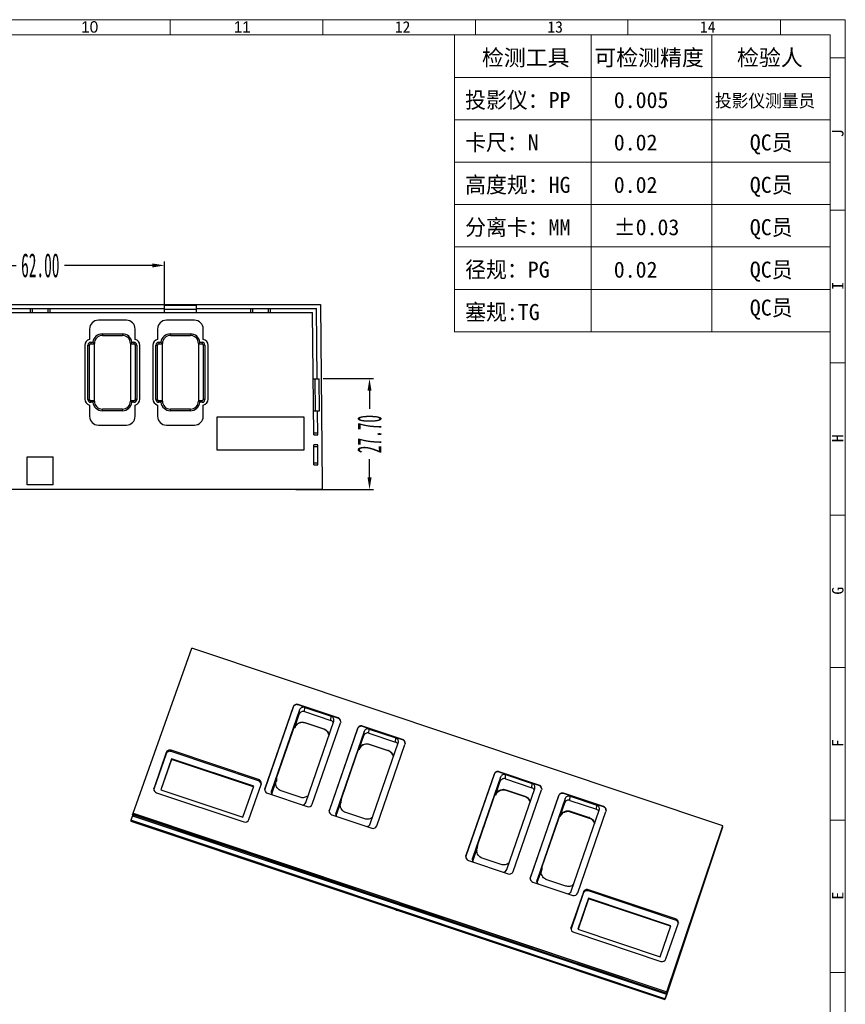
# Model space of a CAD drawing. Header units: millimetres. Extents: x 3202 to 3832, y 2132 to 2577.
# Tile 4 of 4: x 3610 to 3816, y 2311 to 2557. Entities that reach past the tile are written whole.
import ezdxf

# ---------------------------------------------------------------- set-up
doc = ezdxf.new("R2010")
doc.units = ezdxf.units.MM
doc.linetypes.add('CENTERLINE', pattern=[30, 12, -1.5, 3, -1.5, 12])
doc.layers.add('框', color=1, linetype='CENTERLINE', lineweight=5)
doc.styles.add('s', font='txt')
doc.styles.add('SLDTEXTSTYLE1', font='TXT', dxfattribs={"width": 0.469})
doc.styles.get("Standard").update_dxf_attribs({"font": 'arial.ttf'})
doc.dimstyles.new('副本 SLDDIMSTYLE1', dxfattribs={"dimtxt": 6, "dimasz": 3, "dimexe": 1, "dimexo": 1, "dimgap": 0.875, "dimtad": 0, "dimrnd": 1e-09, "dimzin": 4, "dimdsep": 46, "dimtxsty": 'SLDTEXTSTYLE1', "dimcen": 0.09, "dimclrd": 4, "dimclre": 4, "dimclrt": 6, "dimadec": 0, "dimazin": 0, "dimtfac": 1, "dimtofl": 0, "dimtmove": 0, "dimatfit": 3, "dimfxl": 1, "dimtolj": 1, "dimtzin": 12, "dimarcsym": 0})

# ---------------------------------------------------------------- blocks, each defined once
blk = doc.blocks.new('*D104')
at = {"color": 4, "lineweight": -2, "transparency": 16777216}
for p, q in [((3584.26, 2484.93), (3584.26, 2496.73)), ((3587.26, 2495.73), (3609.23, 2495.73)), ((3643.26, 2495.73), (3621.3, 2495.73)), ((3646.26, 2484.93), (3646.26, 2496.73))]:
    blk.add_line(p, q, dxfattribs=at)
at = {"color": 4, "transparency": 16777216}
for points in [[(3587.26, 2496.23), (3587.26, 2495.23), (3584.26, 2495.73)], [(3643.26, 2496.23), (3643.26, 2495.23), (3646.26, 2495.73)]]:
    blk.add_solid(points, dxfattribs=at)
at = {"layer": 'Defpoints', "color": 0, "transparency": 16777216}
for p in [(3646.26, 2495.73), (3584.26, 2483.93), (3646.26, 2483.93)]:
    blk.add_point(p, dxfattribs=at)
at = {"color": 6, "transparency": 16777216, "insert": (3615.26, 2495.73), "char_height": 6, "attachment_point": 5, "style": 'SLDTEXTSTYLE1'}
blk.add_mtext('\\A1;62.00', dxfattribs=at)
blk = doc.blocks.new('*D106')
at = {"color": 4, "lineweight": -2, "transparency": 16777216}
for p, q in [((3685.92, 2467.43), (3698.49, 2467.43)), ((3697.49, 2464.43), (3697.49, 2459.85)), ((3697.49, 2442.73), (3697.49, 2447.31)), ((3679.05, 2439.73), (3698.49, 2439.73))]:
    blk.add_line(p, q, dxfattribs=at)
at = {"color": 4, "transparency": 16777216}
for points in [[(3696.99, 2464.43), (3697.99, 2464.43), (3697.49, 2467.43)], [(3696.99, 2442.73), (3697.99, 2442.73), (3697.49, 2439.73)]]:
    blk.add_solid(points, dxfattribs=at)
at = {"layer": 'Defpoints', "color": 0, "transparency": 16777216}
for p in [(3684.92, 2467.43), (3697.49, 2467.43), (3678.05, 2439.73)]:
    blk.add_point(p, dxfattribs=at)
at = {"color": 6, "transparency": 16777216, "insert": (3697.49, 2453.58), "char_height": 6, "attachment_point": 5, "rotation": 90, "style": 'SLDTEXTSTYLE1'}
blk.add_mtext('\\A1;27.70', dxfattribs=at)

msp = doc.modelspace()

# ---------------------------------------------------------------- linework, layer by layer
at = {"color": 7, "linetype": 'Continuous'}
for p, q in [((3545.261, 2485.928), (3685.261, 2485.928)), ((3654.261, 2485.728), (3646.261, 2485.728)), ((3646.261, 2483.928), (3646.261, 2485.728)), ((3654.261, 2483.928), (3654.261, 2485.728)), ((3685.261, 2485.928), (3685.654, 2440.928)), ((3547.244, 2483.928), (3683.278, 2483.928)), ((3584.261, 2484.928), (3646.261, 2484.928)), ((3612.761, 2484.928), (3612.761, 2483.928)), ((3613.261, 2484.928), (3613.261, 2483.928)), ((3617.261, 2483.928), (3617.261, 2484.928)), ((3617.761, 2483.928), (3617.761, 2484.928)), ((3654.261, 2484.728), (3646.261, 2484.728)), ((3654.261, 2484.928), (3684.27, 2484.928)), ((3667.761, 2484.928), (3667.761, 2483.928)), ((3668.261, 2484.928), (3668.261, 2483.928)), ((3672.261, 2483.928), (3672.261, 2484.928)), ((3672.761, 2483.928), (3672.761, 2484.928)), ((3683.545, 2453.428), (3683.278, 2483.928)), ((3684.422, 2467.428), (3684.27, 2484.928)), ((3636.761, 2482.028), (3629.761, 2482.028)), ((3653.761, 2482.028), (3646.761, 2482.028)), ((3627.561, 2479.828), (3627.561, 2477.228)), ((3630.761, 2478.628), (3630.761, 2478.228)), ((3630.761, 2478.628), (3635.761, 2478.628)), ((3630.761, 2478.228), (3635.761, 2478.228)), ((3635.761, 2478.628), (3635.761, 2478.228)), ((3638.961, 2477.228), (3638.961, 2479.828)), ((3644.561, 2479.828), (3644.561, 2477.228)), ((3647.761, 2478.628), (3652.761, 2478.628)), ((3647.761, 2478.628), (3647.761, 2478.228)), ((3647.761, 2478.228), (3652.761, 2478.228)), ((3652.761, 2478.628), (3652.761, 2478.228)), ((3655.961, 2477.228), (3655.961, 2479.828)), ((3626.361, 2475.759), (3626.361, 2462.298)), ((3627.161, 2462.228), (3627.161, 2475.828)), ((3627.161, 2475.828), (3627.561, 2475.828)), ((3627.561, 2462.228), (3627.561, 2475.828)), ((3627.861, 2476.528), (3627.861, 2476.128)), ((3627.861, 2476.528), (3628.38, 2476.528)), ((3627.861, 2476.128), (3628.761, 2476.128)), ((3628.661, 2476.228), (3628.761, 2476.228)), ((3628.761, 2476.128), (3628.661, 2476.228)), ((3628.761, 2461.828), (3628.761, 2476.228)), ((3637.861, 2476.228), (3637.761, 2476.128)), ((3637.861, 2476.228), (3637.761, 2476.228)), ((3637.761, 2476.228), (3637.761, 2461.828)), ((3637.761, 2476.128), (3638.661, 2476.128)), ((3638.142, 2476.528), (3638.661, 2476.528)), ((3638.661, 2476.528), (3638.661, 2476.128)), ((3639.361, 2475.828), (3638.961, 2475.828)), ((3638.961, 2475.828), (3638.961, 2462.228)), ((3639.361, 2475.828), (3639.361, 2462.228)), ((3640.161, 2462.298), (3640.161, 2475.759)), ((3643.361, 2475.759), (3643.361, 2462.298)), ((3644.161, 2475.828), (3644.561, 2475.828)), ((3644.161, 2462.228), (3644.161, 2475.828)), ((3644.561, 2462.228), (3644.561, 2475.828)), ((3644.861, 2476.528), (3645.38, 2476.528)), ((3644.861, 2476.528), (3644.861, 2476.128)), ((3644.861, 2476.128), (3645.761, 2476.128)), ((3645.661, 2476.228), (3645.761, 2476.228)), ((3645.761, 2476.128), (3645.661, 2476.228)), ((3645.761, 2461.828), (3645.761, 2476.228)), ((3654.861, 2476.228), (3654.761, 2476.228)), ((3654.861, 2476.228), (3654.761, 2476.128)), ((3654.761, 2476.228), (3654.761, 2461.828)), ((3654.761, 2476.128), (3655.661, 2476.128)), ((3655.142, 2476.528), (3655.661, 2476.528)), ((3655.661, 2476.528), (3655.661, 2476.128)), ((3656.361, 2475.828), (3655.961, 2475.828)), ((3655.961, 2475.828), (3655.961, 2462.228)), ((3656.361, 2475.828), (3656.361, 2462.228)), ((3657.161, 2462.298), (3657.161, 2475.759)), ((3683.422, 2467.428), (3684.923, 2467.428)), ((3683.992, 2459.428), (3683.922, 2467.428)), ((3684.992, 2459.428), (3684.923, 2467.428)), ((3627.161, 2462.228), (3627.561, 2462.228)), ((3628.761, 2461.928), (3627.861, 2461.928)), ((3627.861, 2461.528), (3627.861, 2461.928)), ((3628.38, 2461.528), (3627.861, 2461.528)), ((3628.661, 2461.828), (3628.761, 2461.928)), ((3628.661, 2461.828), (3628.761, 2461.828)), ((3638.661, 2461.928), (3637.761, 2461.928)), ((3637.761, 2461.928), (3637.861, 2461.828)), ((3637.861, 2461.828), (3637.761, 2461.828)), ((3638.661, 2461.528), (3638.142, 2461.528)), ((3638.661, 2461.528), (3638.661, 2461.928)), ((3639.361, 2462.228), (3638.961, 2462.228)), ((3644.161, 2462.228), (3644.561, 2462.228)), ((3645.761, 2461.928), (3644.861, 2461.928)), ((3644.861, 2461.528), (3644.861, 2461.928)), ((3645.38, 2461.528), (3644.861, 2461.528)), ((3645.661, 2461.828), (3645.761, 2461.928)), ((3645.661, 2461.828), (3645.761, 2461.828)), ((3655.661, 2461.928), (3654.761, 2461.928)), ((3654.761, 2461.928), (3654.861, 2461.828)), ((3654.861, 2461.828), (3654.761, 2461.828)), ((3655.661, 2461.528), (3655.142, 2461.528)), ((3655.661, 2461.528), (3655.661, 2461.928)), ((3656.361, 2462.228), (3655.961, 2462.228)), ((3627.561, 2460.828), (3627.561, 2458.028)), ((3635.761, 2459.828), (3630.761, 2459.828)), ((3630.761, 2459.428), (3630.761, 2459.828)), ((3635.761, 2459.428), (3630.761, 2459.428)), ((3635.761, 2459.428), (3635.761, 2459.828)), ((3638.961, 2458.028), (3638.961, 2460.828)), ((3644.561, 2460.828), (3644.561, 2458.028)), ((3652.761, 2459.828), (3647.761, 2459.828)), ((3647.761, 2459.428), (3647.761, 2459.828)), ((3652.761, 2459.428), (3647.761, 2459.428)), ((3652.761, 2459.428), (3652.761, 2459.828)), ((3655.961, 2458.028), (3655.961, 2460.828)), ((3683.492, 2459.428), (3684.992, 2459.428)), ((3684.545, 2453.428), (3684.492, 2459.428)), ((3659.426, 2457.863), (3681.096, 2457.863)), ((3659.426, 2449.528), (3659.426, 2457.863)), ((3681.096, 2457.863), (3681.096, 2449.528)), ((3629.761, 2455.828), (3636.761, 2455.828)), ((3646.761, 2455.828), (3653.761, 2455.828)), ((3683.54, 2453.928), (3684.54, 2453.928)), ((3683.545, 2453.428), (3684.545, 2453.428)), ((3681.096, 2449.528), (3659.426, 2449.528)), ((3684.566, 2450.928), (3683.566, 2450.928)), ((3683.61, 2445.928), (3683.566, 2450.928)), ((3684.571, 2450.428), (3683.571, 2450.428)), ((3684.61, 2445.928), (3684.566, 2450.928)), ((3612.011, 2447.928), (3618.511, 2447.928)), ((3612.011, 2440.928), (3612.011, 2447.928)), ((3618.511, 2440.928), (3618.511, 2447.928)), ((3683.606, 2446.428), (3684.606, 2446.428)), ((3683.61, 2445.928), (3684.61, 2445.928)), ((3685.654, 2439.728), (3544.868, 2439.728)), ((3618.511, 2440.928), (3612.011, 2440.928)), ((3685.654, 2440.928), (3685.654, 2439.728)), ((3638.418, 2358.833), (3653.098, 2400.039)), ((3785.704, 2355.674), (3653.098, 2400.039)), ((3678.403, 2385.291), (3671.352, 2364.841)), ((3678.409, 2385.381), (3671.365, 2365.04)), ((3680.028, 2384.643), (3673.042, 2364.379)), ((3678.409, 2385.381), (3678.403, 2385.291)), ((3679.676, 2385.989), (3679.67, 2385.903)), ((3689.616, 2382.576), (3679.67, 2385.903)), ((3689.621, 2382.661), (3679.676, 2385.989)), ((3679.962, 2383.606), (3680.028, 2384.643)), ((3681.23, 2384.219), (3681.296, 2385.256)), ((3681.296, 2385.256), (3687.926, 2383.038)), ((3678.809, 2380.26), (3679.962, 2383.606)), ((3681.23, 2384.219), (3687.86, 2382.001)), ((3687.86, 2382.001), (3687.926, 2383.038)), ((3689.621, 2382.661), (3689.616, 2382.576)), ((3678.825, 2380.921), (3674.274, 2367.721)), ((3678.769, 2380.054), (3678.551, 2380.127)), ((3678.825, 2380.921), (3678.769, 2380.054)), ((3678.801, 2380.147), (3678.809, 2380.26)), ((3681.337, 2381.372), (3681.344, 2381.485)), ((3686.073, 2379.788), (3681.337, 2381.372)), ((3681.344, 2381.485), (3686.08, 2379.901)), ((3681.567, 2361.527), (3688.553, 2381.791)), ((3683.205, 2361.078), (3690.248, 2381.42)), ((3686.073, 2379.788), (3686.08, 2379.901)), ((3694.505, 2379.904), (3687.455, 2359.454)), ((3694.511, 2379.994), (3687.467, 2359.652)), ((3688.553, 2381.791), (3688.604, 2382.044)), ((3690.299, 2381.672), (3690.248, 2381.42)), ((3694.511, 2379.994), (3694.505, 2379.904)), ((3695.778, 2380.601), (3695.773, 2380.516)), ((3705.718, 2377.189), (3695.773, 2380.516)), ((3705.723, 2377.274), (3695.778, 2380.601)), ((3697.332, 2378.832), (3697.398, 2379.869)), ((3697.398, 2379.869), (3704.028, 2377.65)), ((3696.13, 2379.256), (3689.144, 2358.992)), ((3694.911, 2374.873), (3696.064, 2378.219)), ((3696.064, 2378.219), (3696.13, 2379.256)), ((3697.332, 2378.832), (3703.962, 2376.613)), ((3703.962, 2376.613), (3704.028, 2377.65)), ((3705.723, 2377.274), (3705.718, 2377.189)), ((3694.927, 2375.534), (3690.376, 2362.334)), ((3694.871, 2374.667), (3694.653, 2374.74)), ((3694.927, 2375.534), (3694.871, 2374.667)), ((3694.903, 2374.76), (3694.911, 2374.873)), ((3697.439, 2375.985), (3697.446, 2376.098)), ((3702.175, 2374.4), (3697.439, 2375.985)), ((3697.446, 2376.098), (3702.182, 2374.514)), ((3697.669, 2356.14), (3704.655, 2376.404)), ((3699.307, 2355.691), (3706.35, 2376.033)), ((3704.655, 2376.404), (3704.706, 2376.657)), ((3706.401, 2376.285), (3706.35, 2376.033)), ((3646.689, 2373.631), (3643.644, 2364.801)), ((3646.71, 2373.959), (3643.668, 2365.175)), ((3648.037, 2372.439), (3645.366, 2364.691)), ((3648.027, 2372.288), (3645.403, 2364.678)), ((3646.71, 2373.959), (3646.689, 2373.631)), ((3647.977, 2374.567), (3647.956, 2374.244)), ((3669.742, 2366.956), (3647.956, 2374.244)), ((3669.762, 2367.278), (3647.977, 2374.567)), ((3648.037, 2372.439), (3648.027, 2372.288)), ((3668.516, 2365.433), (3648.027, 2372.288)), ((3668.562, 2365.572), (3648.037, 2372.439)), ((3702.175, 2374.4), (3702.182, 2374.514)), ((3674.274, 2367.721), (3674.219, 2366.854)), ((3728.603, 2368.495), (3721.553, 2348.046)), ((3728.609, 2368.586), (3721.566, 2348.244)), ((3730.229, 2367.848), (3723.243, 2347.584)), ((3728.609, 2368.586), (3728.603, 2368.495)), ((3729.877, 2369.193), (3729.871, 2369.108)), ((3739.817, 2365.781), (3729.871, 2369.108)), ((3739.822, 2365.866), (3729.877, 2369.193)), ((3730.163, 2366.811), (3730.229, 2367.848)), ((3731.431, 2367.424), (3731.497, 2368.461)), ((3731.431, 2367.424), (3738.061, 2365.205)), ((3731.497, 2368.461), (3738.127, 2366.242)), ((3643.618, 2364.923), (3643.668, 2365.175)), ((3643.668, 2365.175), (3643.644, 2364.801)), ((3665.891, 2357.824), (3668.562, 2365.572)), ((3667.348, 2357.253), (3670.389, 2366.037)), ((3669.762, 2367.278), (3669.742, 2366.956)), ((3670.44, 2366.289), (3670.389, 2366.037)), ((3671.314, 2364.788), (3671.365, 2365.04)), ((3671.365, 2365.04), (3671.352, 2364.841)), ((3673.088, 2363.666), (3674.194, 2366.874)), ((3674.092, 2366.368), (3674.194, 2366.874)), ((3674.187, 2366.761), (3674.194, 2366.874)), ((3674.219, 2366.854), (3674.187, 2366.761)), ((3729.009, 2363.465), (3730.163, 2366.811)), ((3731.767, 2344.732), (3738.754, 2364.996)), ((3738.061, 2365.205), (3738.127, 2366.242)), ((3738.754, 2364.996), (3738.804, 2365.249)), ((3739.822, 2365.866), (3739.817, 2365.781)), ((3740.5, 2364.877), (3740.449, 2364.625)), ((3644.295, 2363.934), (3666.08, 2356.645)), ((3645.366, 2364.691), (3665.891, 2357.824)), ((3671.992, 2363.798), (3681.938, 2360.471)), ((3673.042, 2364.379), (3672.991, 2364.126)), ((3673.013, 2363.919), (3673.042, 2364.379)), ((3680.183, 2362.797), (3675.447, 2364.382)), ((3729.057, 2364.219), (3724.475, 2350.926)), ((3729.002, 2363.352), (3728.783, 2363.425)), ((3729.002, 2363.352), (3729.057, 2364.219)), ((3731.537, 2364.577), (3731.545, 2364.69)), ((3731.537, 2364.577), (3736.273, 2362.992)), ((3731.545, 2364.69), (3736.28, 2363.105)), ((3733.406, 2344.283), (3740.449, 2364.625)), ((3736.273, 2362.992), (3736.28, 2363.105)), ((3744.706, 2363.108), (3737.655, 2342.658)), ((3744.711, 2363.199), (3737.668, 2342.857)), ((3746.331, 2362.461), (3739.345, 2342.197)), ((3744.711, 2363.199), (3744.706, 2363.108)), ((3745.979, 2363.806), (3745.973, 2363.721)), ((3755.919, 2360.394), (3745.973, 2363.721)), ((3755.924, 2360.479), (3745.979, 2363.806)), ((3746.265, 2361.424), (3746.331, 2362.461)), ((3747.533, 2362.036), (3747.599, 2363.073)), ((3747.599, 2363.073), (3754.229, 2360.855)), ((3689.19, 2358.279), (3690.296, 2361.487)), ((3690.194, 2360.981), (3690.296, 2361.487)), ((3690.321, 2361.467), (3690.289, 2361.374)), ((3690.376, 2362.334), (3690.321, 2361.467)), ((3745.111, 2358.077), (3746.265, 2361.424)), ((3747.533, 2362.036), (3754.163, 2359.818)), ((3754.163, 2359.818), (3754.229, 2360.855)), ((3755.924, 2360.479), (3755.919, 2360.394)), ((3638.295, 2358.179), (3637.91, 2357.064)), ((3638.315, 2358.5), (3638.295, 2358.179)), ((3638.295, 2358.179), (3771.644, 2313.566)), ((3638.315, 2358.5), (3638.414, 2358.778)), ((3638.315, 2358.5), (3771.665, 2313.886)), ((3638.418, 2358.833), (3638.414, 2358.778)), ((3638.414, 2358.778), (3771.759, 2314.166)), ((3638.418, 2358.833), (3771.762, 2314.221)), ((3687.417, 2359.4), (3687.467, 2359.652)), ((3687.467, 2359.652), (3687.455, 2359.454)), ((3688.094, 2358.411), (3698.04, 2355.084)), ((3689.144, 2358.992), (3689.093, 2358.739)), ((3689.115, 2358.532), (3689.144, 2358.992)), ((3696.285, 2357.41), (3691.549, 2358.994)), ((3745.159, 2358.832), (3740.545, 2345.446)), ((3745.104, 2357.964), (3744.886, 2358.037)), ((3745.104, 2357.964), (3745.159, 2358.832)), ((3747.639, 2359.19), (3747.647, 2359.303)), ((3747.639, 2359.19), (3752.375, 2357.605)), ((3747.647, 2359.303), (3752.383, 2357.718)), ((3747.869, 2339.345), (3754.856, 2359.609)), ((3749.508, 2338.896), (3756.551, 2359.237)), ((3752.375, 2357.605), (3752.383, 2357.718)), ((3754.856, 2359.609), (3754.906, 2359.862)), ((3756.602, 2359.489), (3756.551, 2359.237)), ((3637.91, 2357.064), (3637.898, 2356.875)), ((3637.898, 2356.875), (3771.248, 2312.262)), ((3771.26, 2312.45), (3637.91, 2357.064)), ((3785.682, 2355.331), (3771.632, 2313.377)), ((3771.762, 2314.221), (3785.704, 2355.674)), ((3785.682, 2355.331), (3785.704, 2355.674)), ((3724.475, 2350.926), (3724.419, 2350.059)), ((3721.515, 2347.992), (3721.566, 2348.244)), ((3721.566, 2348.244), (3721.553, 2348.046)), ((3723.288, 2346.871), (3724.394, 2350.079)), ((3724.293, 2349.573), (3724.394, 2350.079)), ((3724.387, 2349.966), (3724.419, 2350.059)), ((3722.193, 2347.003), (3732.138, 2343.676)), ((3723.243, 2347.584), (3723.192, 2347.331)), ((3723.213, 2347.124), (3723.243, 2347.584)), ((3730.384, 2346.002), (3725.648, 2347.586)), ((3740.545, 2345.446), (3740.497, 2344.692)), ((3737.617, 2342.605), (3737.668, 2342.857)), ((3737.668, 2342.857), (3737.655, 2342.658)), ((3739.391, 2341.484), (3740.497, 2344.692)), ((3740.395, 2344.185), (3740.497, 2344.692)), ((3738.295, 2341.616), (3748.24, 2338.288)), ((3739.345, 2342.197), (3739.294, 2341.944)), ((3739.316, 2341.737), (3739.345, 2342.197)), ((3746.486, 2340.615), (3741.75, 2342.199)), ((3750.879, 2338.773), (3747.834, 2329.943)), ((3750.9, 2339.101), (3747.858, 2330.317)), ((3750.9, 2339.101), (3750.879, 2338.773)), ((3752.167, 2339.709), (3752.147, 2339.386)), ((3773.932, 2332.098), (3752.147, 2339.386)), ((3773.952, 2332.42), (3752.167, 2339.709)), ((3752.227, 2337.581), (3749.556, 2329.833)), ((3752.217, 2337.43), (3749.594, 2329.82)), ((3752.227, 2337.581), (3752.217, 2337.43)), ((3772.706, 2330.576), (3752.217, 2337.43)), ((3772.752, 2330.714), (3752.227, 2337.581)), ((3770.081, 2322.966), (3772.752, 2330.714)), ((3771.538, 2322.395), (3774.579, 2331.179)), ((3773.952, 2332.42), (3773.932, 2332.098)), ((3774.63, 2331.431), (3774.579, 2331.179)), ((3747.808, 2330.065), (3747.858, 2330.317)), ((3747.858, 2330.317), (3747.834, 2329.943)), ((3748.485, 2329.076), (3770.271, 2321.787)), ((3749.556, 2329.833), (3770.081, 2322.966)), ((3771.632, 2313.377), (3771.248, 2312.262)), ((3771.644, 2313.566), (3771.26, 2312.45)), ((3771.632, 2313.377), (3771.665, 2313.886)), ((3771.665, 2313.886), (3771.759, 2314.166)), ((3771.762, 2314.221), (3771.759, 2314.166)), ((3771.248, 2312.262), (3771.26, 2312.45))]:
    msp.add_line(p, q, dxfattribs=at)
for centre, radius, start, end in [((3629.761, 2479.828), 2.2, 90, 180), ((3636.761, 2479.828), 2.2, 0, 90), ((3646.761, 2479.828), 2.2, 90, 180), ((3653.761, 2479.828), 2.2, 0, 90), ((3630.761, 2476.228), 2.4, 90, 172.81924), ((3630.761, 2476.228), 2, 90, 180), ((3635.761, 2476.228), 2.4, 7.18076, 90), ((3635.761, 2476.228), 2, 0, 90), ((3647.761, 2476.228), 2.4, 90, 172.81924), ((3647.761, 2476.228), 2, 90, 180), ((3652.761, 2476.228), 2.4, 7.18076, 90), ((3652.761, 2476.228), 2, 0, 90), ((3627.861, 2475.759), 1.5, 101.53696, 180), ((3627.861, 2475.828), 0.7, 90, 180), ((3627.861, 2475.828), 0.3, 90, 180), ((3633.308, 2480.865), 6.564, 221.35014, 224.93963), ((3633.215, 2480.865), 6.564, 315.06037, 318.64986), ((3638.661, 2475.828), 0.7, 0, 90), ((3638.661, 2475.828), 0.3, 0, 90), ((3638.661, 2475.759), 1.5, 0, 78.46304), ((3644.861, 2475.759), 1.5, 101.53696, 180), ((3644.861, 2475.828), 0.7, 90, 180), ((3644.861, 2475.828), 0.3, 90, 180), ((3650.308, 2480.865), 6.564, 221.35014, 224.93963), ((3650.215, 2480.865), 6.564, 315.06037, 318.64986), ((3655.661, 2475.828), 0.7, 0, 90), ((3655.661, 2475.828), 0.3, 0, 90), ((3655.661, 2475.759), 1.5, 0, 78.46304), ((3627.861, 2462.298), 1.5, 180, 258.46304), ((3627.861, 2462.228), 0.7, 180, 270), ((3627.861, 2462.228), 0.3, 180, 270), ((3633.308, 2457.192), 6.564, 135.06037, 138.64986), ((3630.761, 2461.828), 2.4, 187.18076, 270), ((3630.761, 2461.828), 2, 180, 270), ((3635.761, 2461.828), 2, 270, 0), ((3635.761, 2461.828), 2.4, 270, 352.81924), ((3633.215, 2457.192), 6.564, 41.35014, 44.93963), ((3638.661, 2462.228), 0.7, 270, 0), ((3638.661, 2462.228), 0.3, 270, 0), ((3638.661, 2462.298), 1.5, 281.53696, 0), ((3644.861, 2462.298), 1.5, 180, 258.46304), ((3644.861, 2462.228), 0.7, 180, 270), ((3644.861, 2462.228), 0.3, 180, 270), ((3650.308, 2457.192), 6.564, 135.06037, 138.64986), ((3647.761, 2461.828), 2.4, 187.18076, 270), ((3647.761, 2461.828), 2, 180, 270), ((3652.761, 2461.828), 2, 270, 0), ((3652.761, 2461.828), 2.4, 270, 352.81924), ((3650.215, 2457.192), 6.564, 41.35014, 44.93963), ((3655.661, 2462.228), 0.7, 270, 0), ((3655.661, 2462.228), 0.3, 270, 0), ((3655.661, 2462.298), 1.5, 281.53696, 0), ((3629.761, 2458.028), 2.2, 180, 270), ((3636.761, 2458.028), 2.2, 270, 0), ((3646.761, 2458.028), 2.2, 180, 270), ((3653.761, 2458.028), 2.2, 270, 0), ((3680.649, 2379.508), 1.955, 145.8158, 160.92621), ((3680.656, 2379.621), 1.955, 145.8139, 160.92618), ((3685.442, 2377.994), 2.011, 70.28429, 71.50131), ((3687.556, 2381.062), 0.985, 24.58604, 42.411), ((3696.751, 2374.121), 1.955, 145.8158, 160.92621), ((3696.758, 2374.234), 1.955, 145.8139, 160.92618), ((3703.658, 2375.674), 0.985, 24.58604, 42.411), ((3701.544, 2372.607), 2.011, 70.28429, 71.50131), ((3669.451, 2366.023), 0.97, 5.63062, 17.58599), ((3676.007, 2366.245), 1.919, 176.3442, 178.05507), ((3737.757, 2364.266), 0.985, 24.58604, 42.411), ((3672.259, 2364.528), 0.959, 160.98213, 164.53879), ((3673.979, 2364.077), 0.993, 215.77034, 227.20549), ((3730.849, 2362.713), 1.955, 140.30929, 160.92614), ((3730.852, 2362.828), 1.95, 142.92619, 160.92618), ((3735.642, 2361.199), 2.011, 70.28429, 71.50131), ((3692.109, 2360.858), 1.919, 176.3442, 178.05507), ((3688.361, 2359.141), 0.959, 160.98213, 164.53879), ((3690.081, 2358.69), 0.993, 215.77034, 227.20549), ((3746.952, 2357.326), 1.955, 140.30929, 160.92614), ((3746.954, 2357.441), 1.95, 142.92619, 160.92618), ((3751.745, 2355.812), 2.011, 70.28429, 71.50131), ((3753.859, 2358.879), 0.985, 24.58604, 42.411), ((3722.46, 2347.733), 0.959, 160.98213, 164.53879), ((3726.208, 2349.45), 1.919, 176.3442, 178.05507), ((3724.179, 2347.282), 0.993, 215.77034, 227.20549), ((3742.31, 2344.063), 1.919, 176.3442, 178.05507), ((3738.562, 2342.346), 0.959, 160.98213, 164.53879), ((3740.281, 2341.894), 0.993, 215.77034, 227.20549), ((3773.641, 2331.165), 0.97, 5.63062, 17.58599)]:
    msp.add_arc(centre, radius, start, end, dxfattribs=at)
for centre, start_param, end_param in [((3679.356, 2385.064), 1.3349883, 2.9057847), ((3689.301, 2381.737), 0.0279521, 1.3349883), ((3695.458, 2379.677), 1.3349883, 2.9057847), ((3705.403, 2376.35), 0.0279521, 1.3349883), ((3647.657, 2373.642), 1.3349883, 2.9057847), ((3729.556, 2368.269), 1.3349883, 2.9057847), ((3644.615, 2364.858), -3.1136406, -1.8066043), ((3669.442, 2366.354), 0.0279521, 1.3349883), ((3739.502, 2364.941), 0.0279521, 1.3349883), ((3672.312, 2364.723), -3.1136406, -1.8066043), ((3745.658, 2362.882), 1.3349883, 2.9057847), ((3682.258, 2361.395), -1.8066043, -0.235808), ((3755.604, 2359.554), 0.0279521, 1.3349883), ((3688.414, 2359.336), -3.1136406, -1.8066043), ((3666.401, 2357.57), -1.8066043, -0.235808), ((3698.36, 2356.008), -1.8066043, -0.235808), ((3722.513, 2347.928), -3.1136406, -1.8066043), ((3732.458, 2344.6), -1.8066043, -0.235808), ((3738.615, 2342.54), -3.1136406, -1.8066043), ((3748.56, 2339.213), -1.8066043, -0.235808), ((3751.847, 2338.784), 1.3349883, 2.9057847), ((3773.632, 2331.496), 0.0279521, 1.3349883), ((3748.805, 2330), -3.1136406, -1.8066043), ((3770.591, 2322.712), -1.8066043, -0.235808)]:
    msp.add_ellipse(centre, major_axis=(0.996, -0.092), ratio=0.9771871, start_param=start_param, end_param=end_param, dxfattribs=at)
for points, knots in [([(3679.67, 2385.903), (3679.547, 2385.945), (3679.282, 2385.979), (3678.896, 2385.878), (3678.579, 2385.641), (3678.445, 2385.412), (3678.403, 2385.291)], [0, 0, 0, 0, 0.2515252, 0.502549, 0.7520833, 1, 1, 1, 1]), ([(3681.296, 2385.256), (3681.173, 2385.297), (3680.907, 2385.332), (3680.522, 2385.231), (3680.204, 2384.993), (3680.07, 2384.764), (3680.028, 2384.643)], [0, 0, 0, 0, 0.2515252, 0.502549, 0.7520833, 1, 1, 1, 1]), ([(3681.23, 2384.219), (3681.107, 2384.26), (3680.841, 2384.295), (3680.456, 2384.194), (3680.138, 2383.956), (3680.004, 2383.727), (3679.962, 2383.606)], [0, 0, 0, 0, 0.2515252, 0.502549, 0.7520833, 1, 1, 1, 1]), ([(3688.604, 2382.044), (3688.611, 2382.151), (3688.588, 2382.368), (3688.45, 2382.664), (3688.224, 2382.901), (3688.029, 2383.003), (3687.926, 2383.038)], [0, 0, 0, 0, 0.2483278, 0.4974927, 0.7480622, 1, 1, 1, 1]), ([(3690.295, 2381.671), (3690.29, 2381.867), (3690.15, 2382.269), (3689.804, 2382.513), (3689.616, 2382.576)], [0, 0, 0, 0, 0.4974207, 1, 1, 1, 1]), ([(3681.337, 2381.372), (3681.131, 2381.441), (3680.693, 2381.513), (3680.041, 2381.407), (3679.456, 2381.102), (3679.152, 2380.784), (3679.032, 2380.606)], [0, 0, 0, 0, 0.2510275, 0.5018223, 0.7516385, 1, 1, 1, 1]), ([(3679.039, 2380.719), (3679.16, 2380.897), (3679.464, 2381.215), (3680.048, 2381.52), (3680.701, 2381.626), (3681.138, 2381.554), (3681.344, 2381.485)], [0, 0, 0, 0, 0.2483615, 0.4981776, 0.7489723, 1, 1, 1, 1]), ([(3687.379, 2378.369), (3687.303, 2378.691), (3686.976, 2379.307), (3686.389, 2379.682), (3686.073, 2379.788)], [0, 0, 0, 0, 0.4977914, 1, 1, 1, 1]), ([(3686.12, 2379.887), (3686.435, 2379.774), (3687.016, 2379.385), (3687.329, 2378.759), (3687.397, 2378.435)], [0, 0, 0, 0, 0.5022389, 1, 1, 1, 1]), ([(3695.773, 2380.516), (3695.649, 2380.557), (3695.384, 2380.592), (3694.999, 2380.491), (3694.681, 2380.253), (3694.547, 2380.025), (3694.505, 2379.904)], [0, 0, 0, 0, 0.2515252, 0.502549, 0.7520833, 1, 1, 1, 1]), ([(3697.398, 2379.869), (3697.275, 2379.91), (3697.009, 2379.945), (3696.624, 2379.844), (3696.307, 2379.606), (3696.172, 2379.377), (3696.13, 2379.256)], [0, 0, 0, 0, 0.2515252, 0.502549, 0.7520833, 1, 1, 1, 1]), ([(3697.332, 2378.832), (3697.209, 2378.873), (3696.943, 2378.908), (3696.558, 2378.807), (3696.24, 2378.569), (3696.106, 2378.34), (3696.064, 2378.219)], [0, 0, 0, 0, 0.2515252, 0.502549, 0.7520833, 1, 1, 1, 1]), ([(3704.706, 2376.657), (3704.713, 2376.764), (3704.69, 2376.981), (3704.552, 2377.277), (3704.326, 2377.514), (3704.131, 2377.616), (3704.028, 2377.65)], [0, 0, 0, 0, 0.2483278, 0.4974927, 0.7480622, 1, 1, 1, 1]), ([(3706.397, 2376.283), (3706.392, 2376.48), (3706.253, 2376.882), (3705.906, 2377.126), (3705.718, 2377.189)], [0, 0, 0, 0, 0.4974207, 1, 1, 1, 1]), ([(3697.439, 2375.985), (3697.233, 2376.054), (3696.796, 2376.125), (3696.143, 2376.02), (3695.559, 2375.715), (3695.255, 2375.397), (3695.134, 2375.219)], [0, 0, 0, 0, 0.2510275, 0.5018223, 0.7516385, 1, 1, 1, 1]), ([(3695.141, 2375.332), (3695.262, 2375.51), (3695.566, 2375.828), (3696.15, 2376.133), (3696.803, 2376.239), (3697.24, 2376.167), (3697.446, 2376.098)], [0, 0, 0, 0, 0.2483615, 0.4981776, 0.7489723, 1, 1, 1, 1]), ([(3647.956, 2374.244), (3647.833, 2374.285), (3647.568, 2374.32), (3647.183, 2374.219), (3646.865, 2373.981), (3646.731, 2373.753), (3646.689, 2373.631)], [0, 0, 0, 0, 0.2515252, 0.502549, 0.7520833, 1, 1, 1, 1]), ([(3703.482, 2372.982), (3703.405, 2373.303), (3703.078, 2373.92), (3702.491, 2374.295), (3702.175, 2374.4)], [0, 0, 0, 0, 0.4977914, 1, 1, 1, 1]), ([(3702.222, 2374.5), (3702.537, 2374.387), (3703.118, 2373.998), (3703.431, 2373.372), (3703.499, 2373.048)], [0, 0, 0, 0, 0.5022389, 1, 1, 1, 1]), ([(3729.871, 2369.108), (3729.748, 2369.149), (3729.482, 2369.184), (3729.097, 2369.083), (3728.78, 2368.845), (3728.645, 2368.617), (3728.603, 2368.495)], [0, 0, 0, 0, 0.2515252, 0.502549, 0.7520833, 1, 1, 1, 1]), ([(3731.431, 2367.424), (3731.307, 2367.465), (3731.042, 2367.5), (3730.657, 2367.399), (3730.339, 2367.161), (3730.205, 2366.932), (3730.163, 2366.811)], [0, 0, 0, 0, 0.2515252, 0.502549, 0.7520833, 1, 1, 1, 1]), ([(3731.497, 2368.461), (3731.373, 2368.502), (3731.108, 2368.537), (3730.723, 2368.436), (3730.405, 2368.198), (3730.271, 2367.969), (3730.229, 2367.848)], [0, 0, 0, 0, 0.2515252, 0.502549, 0.7520833, 1, 1, 1, 1]), ([(3670.376, 2366.316), (3670.329, 2366.463), (3670.163, 2366.738), (3669.889, 2366.906), (3669.742, 2366.956)], [0, 0, 0, 0, 0.4979038, 1, 1, 1, 1]), ([(3675.447, 2364.382), (3675.247, 2364.449), (3674.865, 2364.647), (3674.417, 2365.106), (3674.137, 2365.68), (3674.082, 2366.102), (3674.089, 2366.311)], [0, 0, 0, 0, 0.2519344, 0.5025099, 0.7517326, 1, 1, 1, 1]), ([(3738.804, 2365.249), (3738.811, 2365.356), (3738.789, 2365.573), (3738.651, 2365.869), (3738.424, 2366.106), (3738.229, 2366.208), (3738.127, 2366.242)], [0, 0, 0, 0, 0.2483278, 0.4974927, 0.7480622, 1, 1, 1, 1]), ([(3740.496, 2364.875), (3740.49, 2365.072), (3740.351, 2365.473), (3740.005, 2365.718), (3739.817, 2365.781)], [0, 0, 0, 0, 0.4974207, 1, 1, 1, 1]), ([(3672.991, 2364.126), (3672.984, 2364.015), (3673.009, 2363.79), (3673.108, 2363.587), (3673.173, 2363.497)], [0, 0, 0, 0, 0.4990899, 1, 1, 1, 1]), ([(3682.134, 2363.169), (3681.874, 2362.948), (3681.225, 2362.637), (3680.508, 2362.688), (3680.183, 2362.797)], [0, 0, 0, 0, 0.4989064, 1, 1, 1, 1]), ([(3729.297, 2364.004), (3729.421, 2364.169), (3729.727, 2364.462), (3730.297, 2364.738), (3730.926, 2364.828), (3731.346, 2364.756), (3731.545, 2364.69)], [0, 0, 0, 0, 0.2484545, 0.4983127, 0.7490612, 1, 1, 1, 1]), ([(3729.345, 2363.961), (3729.472, 2364.114), (3729.778, 2364.385), (3730.335, 2364.635), (3730.942, 2364.712), (3731.346, 2364.641), (3731.537, 2364.577)], [0, 0, 0, 0, 0.2485517, 0.4984412, 0.7491467, 1, 1, 1, 1]), ([(3736.273, 2362.992), (3736.59, 2362.887), (3737.177, 2362.512), (3737.504, 2361.895), (3737.58, 2361.574)], [0, 0, 0, 0, 0.502209, 1, 1, 1, 1]), ([(3736.321, 2363.091), (3736.636, 2362.979), (3737.216, 2362.59), (3737.53, 2361.964), (3737.598, 2361.639)], [0, 0, 0, 0, 0.5022389, 1, 1, 1, 1]), ([(3745.973, 2363.721), (3745.85, 2363.762), (3745.585, 2363.797), (3745.199, 2363.696), (3744.882, 2363.458), (3744.747, 2363.23), (3744.706, 2363.108)], [0, 0, 0, 0, 0.2515252, 0.502549, 0.7520833, 1, 1, 1, 1]), ([(3747.599, 2363.073), (3747.475, 2363.115), (3747.21, 2363.15), (3746.825, 2363.048), (3746.507, 2362.811), (3746.373, 2362.582), (3746.331, 2362.461)], [0, 0, 0, 0, 0.2515252, 0.502549, 0.7520833, 1, 1, 1, 1]), ([(3680.721, 2360.867), (3680.908, 2360.885), (3681.276, 2361.029), (3681.506, 2361.352), (3681.567, 2361.527)], [0, 0, 0, 0, 0.5024036, 1, 1, 1, 1]), ([(3691.549, 2358.994), (3691.349, 2359.062), (3690.967, 2359.26), (3690.519, 2359.719), (3690.239, 2360.292), (3690.184, 2360.715), (3690.191, 2360.923)], [0, 0, 0, 0, 0.2519344, 0.5025099, 0.7517326, 1, 1, 1, 1]), ([(3747.533, 2362.036), (3747.409, 2362.078), (3747.144, 2362.113), (3746.759, 2362.012), (3746.441, 2361.774), (3746.307, 2361.545), (3746.265, 2361.424)], [0, 0, 0, 0, 0.2515252, 0.502549, 0.7520833, 1, 1, 1, 1]), ([(3754.906, 2359.862), (3754.913, 2359.968), (3754.891, 2360.185), (3754.753, 2360.482), (3754.526, 2360.719), (3754.332, 2360.821), (3754.229, 2360.855)], [0, 0, 0, 0, 0.2483278, 0.4974927, 0.7480622, 1, 1, 1, 1]), ([(3756.598, 2359.488), (3756.592, 2359.685), (3756.453, 2360.086), (3756.107, 2360.331), (3755.919, 2360.394)], [0, 0, 0, 0, 0.4974207, 1, 1, 1, 1]), ([(3689.093, 2358.739), (3689.086, 2358.628), (3689.111, 2358.403), (3689.21, 2358.2), (3689.275, 2358.109)], [0, 0, 0, 0, 0.4990899, 1, 1, 1, 1]), ([(3698.237, 2357.782), (3697.976, 2357.561), (3697.327, 2357.25), (3696.61, 2357.301), (3696.285, 2357.41)], [0, 0, 0, 0, 0.4989064, 1, 1, 1, 1]), ([(3745.399, 2358.616), (3745.523, 2358.782), (3745.829, 2359.075), (3746.399, 2359.351), (3747.029, 2359.44), (3747.448, 2359.369), (3747.647, 2359.303)], [0, 0, 0, 0, 0.2484545, 0.4983127, 0.7490612, 1, 1, 1, 1]), ([(3745.447, 2358.573), (3745.575, 2358.727), (3745.88, 2358.998), (3746.437, 2359.248), (3747.044, 2359.325), (3747.448, 2359.254), (3747.639, 2359.19)], [0, 0, 0, 0, 0.2485517, 0.4984412, 0.7491467, 1, 1, 1, 1]), ([(3752.375, 2357.605), (3752.692, 2357.499), (3753.279, 2357.125), (3753.606, 2356.508), (3753.682, 2356.187)], [0, 0, 0, 0, 0.502209, 1, 1, 1, 1]), ([(3752.423, 2357.704), (3752.738, 2357.591), (3753.319, 2357.203), (3753.632, 2356.577), (3753.7, 2356.252)], [0, 0, 0, 0, 0.5022389, 1, 1, 1, 1]), ([(3696.824, 2355.48), (3697.01, 2355.498), (3697.378, 2355.642), (3697.608, 2355.965), (3697.669, 2356.14)], [0, 0, 0, 0, 0.5024036, 1, 1, 1, 1]), ([(3725.648, 2347.586), (3725.447, 2347.653), (3725.066, 2347.852), (3724.618, 2348.311), (3724.338, 2348.884), (3724.283, 2349.307), (3724.29, 2349.515)], [0, 0, 0, 0, 0.2519344, 0.5025099, 0.7517326, 1, 1, 1, 1]), ([(3723.192, 2347.331), (3723.185, 2347.22), (3723.209, 2346.995), (3723.309, 2346.791), (3723.374, 2346.701)], [0, 0, 0, 0, 0.4990899, 1, 1, 1, 1]), ([(3732.335, 2346.374), (3732.075, 2346.153), (3731.426, 2345.842), (3730.709, 2345.893), (3730.384, 2346.002)], [0, 0, 0, 0, 0.4989064, 1, 1, 1, 1]), ([(3730.922, 2344.072), (3731.108, 2344.09), (3731.477, 2344.234), (3731.707, 2344.557), (3731.767, 2344.732)], [0, 0, 0, 0, 0.5024036, 1, 1, 1, 1]), ([(3741.75, 2342.199), (3741.549, 2342.266), (3741.168, 2342.465), (3740.72, 2342.923), (3740.44, 2343.497), (3740.385, 2343.92), (3740.392, 2344.128)], [0, 0, 0, 0, 0.2519344, 0.5025099, 0.7517326, 1, 1, 1, 1]), ([(3739.294, 2341.944), (3739.287, 2341.833), (3739.312, 2341.608), (3739.411, 2341.404), (3739.476, 2341.314)], [0, 0, 0, 0, 0.4990899, 1, 1, 1, 1]), ([(3748.437, 2340.987), (3748.177, 2340.766), (3747.528, 2340.455), (3746.811, 2340.506), (3746.486, 2340.615)], [0, 0, 0, 0, 0.4989064, 1, 1, 1, 1]), ([(3747.024, 2338.685), (3747.211, 2338.703), (3747.579, 2338.847), (3747.809, 2339.17), (3747.869, 2339.345)], [0, 0, 0, 0, 0.5024036, 1, 1, 1, 1]), ([(3752.147, 2339.386), (3752.023, 2339.427), (3751.758, 2339.462), (3751.373, 2339.361), (3751.055, 2339.123), (3750.921, 2338.895), (3750.879, 2338.773)], [0, 0, 0, 0, 0.2515252, 0.502549, 0.7520833, 1, 1, 1, 1]), ([(3703.671, 2334.865), (3704.066, 2334.698), (3704.864, 2334.4), (3705.68, 2334.158), (3706.089, 2334.056)], [0, 0, 0, 0, 0.5049531, 1, 1, 1, 1]), ([(3774.566, 2331.458), (3774.519, 2331.605), (3774.353, 2331.88), (3774.079, 2332.048), (3773.932, 2332.098)], [0, 0, 0, 0, 0.4979038, 1, 1, 1, 1])]:
    msp.add_open_spline(points, degree=3, knots=knots, dxfattribs=at)
for points in [[(3688.283, 2381.726), (3688.17, 2381.85), (3688.02, 2381.947), (3687.86, 2382.001)], [(3704.385, 2376.339), (3704.272, 2376.463), (3704.122, 2376.56), (3703.962, 2376.613)], [(3738.484, 2364.931), (3738.371, 2365.055), (3738.22, 2365.152), (3738.061, 2365.205)], [(3754.586, 2359.543), (3754.473, 2359.668), (3754.322, 2359.765), (3754.163, 2359.818)]]:
    msp.add_open_spline(points, degree=3, dxfattribs=at)
at = {"layer": '框', "color": 1, "linetype": 'Continuous', "lineweight": 15}
for p, q in [((3647.72, 2553.336), (3647.72, 2557.146)), ((3685.824, 2553.336), (3685.824, 2557.146)), ((3685.824, 2553.336), (3685.824, 2557.146)), ((3723.928, 2553.336), (3723.928, 2557.146)), ((3762.031, 2553.336), (3762.031, 2557.146)), ((3800.135, 2553.336), (3800.135, 2557.146)), ((3610.621, 2553.336), (3812.519, 2553.336)), ((3718.719, 2553.336), (3718.719, 2479.148)), ((3752.882, 2553.336), (3752.882, 2479.148)), ((3782.959, 2553.336), (3782.959, 2479.148)), ((3812.519, 2553.336), (3812.519, 2479.148)), ((3816.329, 2547.62), (3812.519, 2547.62)), ((3718.719, 2542.738), (3812.519, 2542.738)), ((3718.719, 2532.139), (3812.519, 2532.139)), ((3718.719, 2521.541), (3812.519, 2521.541)), ((3718.719, 2510.943), (3812.519, 2510.943)), ((3816.329, 2509.517), (3812.519, 2509.517)), ((3718.719, 2500.345), (3812.519, 2500.345)), ((3718.719, 2489.746), (3812.519, 2489.746)), ((3718.719, 2479.148), (3812.519, 2479.148)), ((3816.329, 2471.413), (3812.519, 2471.413)), ((3816.329, 2433.309), (3812.519, 2433.309)), ((3816.329, 2395.205), (3812.519, 2395.205)), ((3816.329, 2357.102), (3812.519, 2357.102)), ((3816.329, 2318.998), (3812.519, 2318.998))]:
    msp.add_line(p, q, dxfattribs=at)
for points in [[(3250.489, 2157.057), (3816.329, 2157.057), (3816.329, 2557.146), (3250.489, 2557.146)], [(3254.299, 2160.867), (3812.519, 2160.867), (3812.519, 2553.336), (3254.299, 2553.336)]]:
    msp.add_lwpolyline(points, close=True, dxfattribs=at)

# ---------------------------------------------------------------- texts
for s, insert, char_height, width, attachment_point in [('{\\fU+FFB7ￂￋￎ_GB|b0|i0|c134|p49;10}', (3629.73, 2556.758), 2.85778, 1.47519, 3), ('{\\fU+FFB7ￂￋￎ_GB|b0|i0|c134|p49;11}', (3667.834, 2556.758), 2.85778, 1.47519, 3), ('{\\fFangSong_GB2312|b0|i0|c134|p49;12}', (3703.814, 2556.758), 2.85778, 1.47514, 1), ('{\\fFangSong_GB2312|b0|i0|c134|p49;13}', (3741.917, 2556.758), 2.85778, 1.47519, 1), ('{\\fFangSong_GB2312|b0|i0|c134|p49;14}', (3780.021, 2556.758), 2.85778, 1.47519, 1), ('{\\fKaiTi_GB2312|b0|i0|c134|p49;检测工具}', (3725.57, 2549.675), 4.01092, 40.94472, 1), ('{\\fKaiTi_GB2312|b0|i0|c134|p49;可检测精度}', (3753.642, 2549.675), 4.01092, 40.94472, 1), ('{\\fKaiTi_GB2312|b0|i0|c134|p49;检验人}', (3789.271, 2549.675), 4.01092, 40.94472, 1), ('{\\fKaiTi_GB2312|b0|i0|c134|p49;0.005}', (3758.506, 2539.076), 4.01092, 40.94472, 1), ('{\\fKaiTi_GB2312|b0|i0|c134|p49;0.02}', (3758.506, 2528.478), 4.01092, 40.94472, 1), ('{\\fKaiTi_GB2312|b0|i0|c134|p49;0.02}', (3758.506, 2517.88), 4.01092, 40.94472, 1), ('{\\fKaiTi_GB2312|b0|i0|c134|p49;0.02}', (3758.506, 2496.683), 4.01092, 40.94472, 1)]:
    msp.add_mtext(s, dxfattribs=dict(at, insert=insert, char_height=char_height, width=width, attachment_point=attachment_point))
at = {"layer": '框', "color": 1, "linetype": 'Continuous', "lineweight": 15, "attachment_point": 1, "style": 's'}
for s, insert, char_height, width in [('投影仪：PP', (3721.376, 2539.076), 4.0109, 40.94472), ('投影仪测量员', (3783.779, 2538.493), 3.2087, 32.75578), ('卡尺：N', (3721.376, 2528.478), 4.0109, 40.94472), ('QC员', (3792.478, 2528.478), 4.0109, 40.94472), ('高度规：HG', (3721.376, 2517.88), 4.0109, 40.94472), ('QC员', (3792.478, 2517.88), 4.0109, 40.94472), ('分离卡：MM', (3721.376, 2507.282), 4.0109, 40.94472), ('%%P0.03', (3758.506, 2507.282), 4.0109, 40.94472), ('QC员', (3792.478, 2507.282), 4.0109, 40.94472), ('径规：PG', (3721.376, 2496.683), 4.0109, 40.94472), ('QC员', (3792.478, 2496.683), 4.0109, 40.94472), ('塞规:TG', (3721.376, 2486.085), 4.0109, 40.94472), ('QC员', (3792.478, 2487.189), 4.0109, 40.94472)]:
    msp.add_mtext(s, dxfattribs=dict(at, insert=insert, char_height=char_height, width=width))
at = {"layer": '框', "color": 1, "linetype": 'Continuous', "lineweight": 15, "char_height": 2.858, "width": 3.81038, "attachment_point": 1, "rotation": 90, "style": 's'}
for s, insert in [('J', (3813.014, 2527.773)), ('I', (3813.014, 2489.669)), ('H', (3813.014, 2451.565)), ('G', (3813.014, 2413.461)), ('F', (3813.014, 2375.358)), ('E', (3813.014, 2337.254))]:
    msp.add_mtext(s, dxfattribs=dict(at, insert=insert))

# ---------------------------------------------------------------- dimensions: what is measured, and where the dimension line sits
dim = msp.add_linear_dim(base=(3646.261, 2495.732), p1=(3584.261, 2483.928), p2=(3646.261, 2483.928), dimstyle='副本 SLDDIMSTYLE1')
dim.commit()
dim.dimension.update_dxf_attribs({"geometry": '*D104', "text_midpoint": (3615.261, 2495.732)})
dim = msp.add_linear_dim(base=(3697.492, 2467.428), p1=(3678.051, 2439.728), p2=(3684.923, 2467.428), angle=90, dimstyle='副本 SLDDIMSTYLE1')
dim.commit()
dim.dimension.update_dxf_attribs({"geometry": '*D106', "text_midpoint": (3697.492, 2453.578)})

doc.saveas('drawing.dxf')
